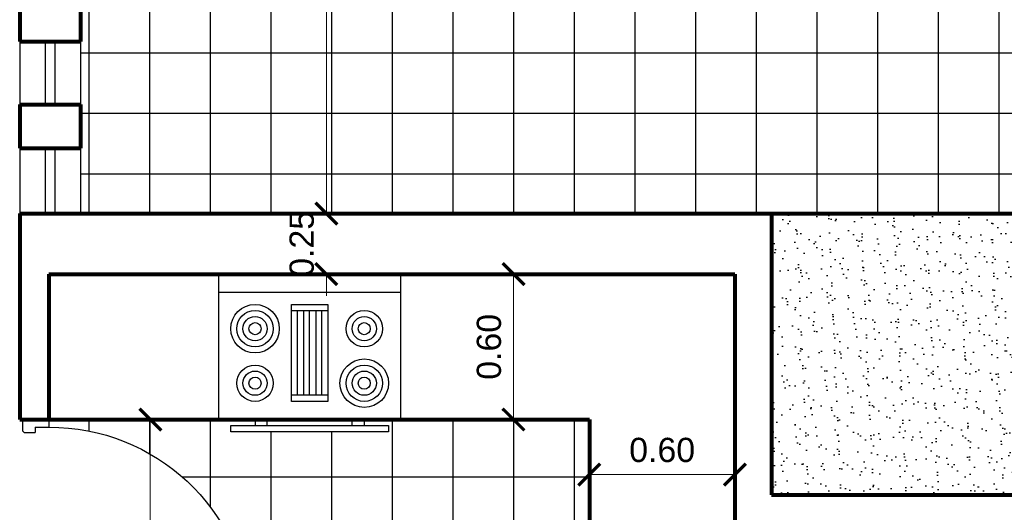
# Model space of a CAD drawing. Header units: inches. Extents: x -2.6 to 11.8, y -3.4 to 32.7.
# Tile 10 of 19: x 2.2 to 6.3, y 12.6 to 14.7. Entities that reach past the tile are written whole.
import ezdxf

# ---------------------------------------------------------------- set-up
doc = ezdxf.new("R2010")
doc.units = ezdxf.units.IN
doc.header["$MEASUREMENT"] = 0
doc.linetypes.add('CONTINUA', pattern=[0])
for name, color, linetype in [('Cotas', 60, 'Continuous'), ('Mobiliario', 2, 'Continuous'), ('Puertas', 1, 'Continuous'), ('Textura piso', 8, 'Continuous'), ('Vegetación', 3, 'Continuous'), ('Ventana', 4, 'Continuous')]:
    doc.layers.add(name, color=color, linetype=linetype)
doc.layers.add('Paredes', color=5, linetype='Continuous', lineweight=80)
doc.styles.get("Standard").update_dxf_attribs({"font": 'arial.ttf'})
doc.dimstyles.new('Cotas', dxfattribs={"dimtxt": 0.1, "dimasz": 0.09, "dimexe": 0.2, "dimexo": 0.4, "dimgap": 0.05, "dimtad": 1, "dimzin": 0, "dimdsep": 46, "dimtxsty": 'Standard', "dimblk": 'ARCHTICK', "dimcen": 0.09, "dimse1": 1, "dimse2": 1, "dimclrd": 60, "dimclre": 256, "dimadec": 0, "dimazin": 0, "dimtfac": 1, "dimtix": 1, "dimtofl": 0, "dimtmove": 1, "dimatfit": 3, "dimfxl": 0, "dimtolj": 1, "dimtzin": 0, "dimlwd": 9, "dimarcsym": 0})
pattern_1 = [(0, (-26.74984108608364, -126.9724224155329), (6.938893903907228e-17, 0.25), []), (90, (-26.74984108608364, -126.9724224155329), (-0.25, 6.938893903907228e-17), [])]

# ---------------------------------------------------------------- blocks, each defined once
blk = doc.blocks.new('Range-Oven - 30 in top')
for p, q in [((0, -3), (30, -3)), ((12, -6), (18, -6)), ((13, -19.999996), (13, -6)), ((14, -6), (14, -19.999996)), ((15, -19.999996), (15, -6)), ((16, -6), (16, -19.999996)), ((17, -19.999996), (17, -6)), ((18, -19.999996), (12, -19.999996)), ((6.000000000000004, -23.999996), (6.000000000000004, -24.999996)), ((8.000000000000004, -24.999996), (8.000000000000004, -23.999996)), ((22, -24.999996), (22, -23.999996)), ((24, -23.999996), (24, -24.999996))]:
    blk.add_line(p, q)
for points in [[(0, -23.999996), (0, 0), (30, 0), (30, -23.999996)], [(12, -20.999996), (12, -5), (18, -5), (18, -20.999996)], [(2.000000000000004, -25.999996), (2.000000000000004, -24.999996), (28, -24.999996), (28, -25.999996)]]:
    blk.add_lwpolyline(points, close=True)
for centre, radius in [((6.000000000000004, -9.0000002), 4), ((6.000000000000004, -9.0000002), 3), ((24, -9.0000002), 3), ((6.000000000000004, -9.0000002), 2), ((6.000000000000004, -9.0000002), 1), ((24, -9.0000002), 2), ((24, -9.0000002), 1), ((24, -18), 4), ((6.000000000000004, -18), 3), ((6.000000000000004, -18), 2), ((24, -18), 3), ((24, -18), 2), ((6.000000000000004, -18), 1), ((24, -18), 1)]:
    blk.add_circle(centre, radius)
blk = doc.blocks.new('puerta2')
at = {"layer": 'Puertas'}
for p, q in [((150.3376989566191, 38.72223843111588), (150.3376989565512, 38.61423843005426)), ((150.3376989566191, 38.72223843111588), (150.3848409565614, 38.72223843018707)), ((150.3376989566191, 38.72223843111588), (150.3376989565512, 38.61423843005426)), ((150.3376989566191, 38.72223843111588), (150.3848409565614, 38.72223843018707)), ((150.3848409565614, 38.72223843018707), (150.3916989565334, 38.71538043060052)), ((150.3848409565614, 38.72223843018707), (150.3916989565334, 38.71538043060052)), ((150.3916989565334, 38.71538043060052), (150.3916989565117, 38.67039843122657)), ((150.3916989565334, 38.71538043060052), (150.3916989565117, 38.67039843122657)), ((151.190556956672, 38.72223842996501), (151.1836989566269, 38.71538043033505)), ((151.190556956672, 38.72223842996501), (151.1836989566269, 38.71538043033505)), ((151.1836989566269, 38.71538043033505), (151.1836989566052, 38.6703984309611)), ((151.1836989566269, 38.71538043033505), (151.1836989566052, 38.6703984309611)), ((151.2376989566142, 38.72223843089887), (151.190556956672, 38.72223842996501)), ((151.2376989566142, 38.72223843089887), (151.190556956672, 38.72223842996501)), ((151.2376989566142, 38.72223843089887), (151.2376989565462, 38.61423842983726)), ((151.2376989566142, 38.72223843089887), (151.2376989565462, 38.61423842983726)), ((150.3690189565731, 38.67039843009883), (150.3690189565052, 38.61423843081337)), ((150.3690189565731, 38.67039843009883), (150.3916989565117, 38.67039843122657)), ((150.3690189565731, 38.67039843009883), (150.3690189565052, 38.61423843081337)), ((150.3690189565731, 38.67039843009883), (150.3916989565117, 38.67039843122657)), ((151.2063789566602, 38.67039843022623), (151.1836989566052, 38.6703984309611)), ((151.2063789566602, 38.67039843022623), (151.1836989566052, 38.6703984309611)), ((151.2063789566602, 38.67039843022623), (151.2063789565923, 38.61423843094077)), ((151.2063789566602, 38.67039843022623), (151.2063789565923, 38.61423843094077)), ((150.3711789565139, 38.66823843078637), (150.3711789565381, 38.61423843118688)), ((150.3733389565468, 38.66823843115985), (150.3711789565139, 38.66823843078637)), ((150.3711789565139, 38.66823843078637), (150.3711789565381, 38.61423843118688)), ((150.3733389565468, 38.66823843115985), (150.3711789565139, 38.66823843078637)), ((150.3733389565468, 38.66823843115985), (150.3733389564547, 38.61423843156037)), ((150.3733389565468, 38.66823843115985), (150.3733389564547, 38.61423843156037)), ((150.3376989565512, 38.61423843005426), (150.3690189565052, 38.61423843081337)), ((150.3376989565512, 38.61423843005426), (150.3690189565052, 38.61423843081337)), ((150.3711789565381, 38.61423843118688), (150.3733389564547, 38.61423843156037)), ((150.3711789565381, 38.61423843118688), (150.3733389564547, 38.61423843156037)), ((150.3754989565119, 38.61207843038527), (150.3754989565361, 38.60991843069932)), ((150.3754989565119, 38.61207843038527), (150.4294989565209, 38.6120784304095)), ((150.3754989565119, 38.61207843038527), (150.3754989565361, 38.60991843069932)), ((150.3754989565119, 38.61207843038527), (150.4294989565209, 38.6120784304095)), ((150.4294989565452, 38.60991843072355), (150.3754989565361, 38.60991843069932)), ((150.4294989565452, 38.60991843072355), (150.3754989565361, 38.60991843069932)), ((150.3754989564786, 38.54090643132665), (150.3754989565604, 38.60775843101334)), ((150.429498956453, 38.6077584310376), (150.3754989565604, 38.60775843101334)), ((150.3754989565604, 38.60775843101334), (150.429498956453, 38.6077584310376)), ((150.3754989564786, 38.54090643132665), (150.3754989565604, 38.60775843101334)), ((150.429498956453, 38.6077584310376), (150.3754989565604, 38.60775843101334)), ((150.3754989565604, 38.60775843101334), (150.429498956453, 38.6077584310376)), ((150.4294989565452, 38.60991843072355), (150.4294989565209, 38.6120784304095)), ((150.4294989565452, 38.60991843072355), (150.4294989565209, 38.6120784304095)), ((150.4294989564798, 38.50661643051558), (150.429498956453, 38.6077584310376)), ((150.4294989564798, 38.50661643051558), (150.429498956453, 38.6077584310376)), ((151.2376989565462, 38.61423842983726), (151.2063789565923, 38.61423843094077)), ((151.2376989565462, 38.61423842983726), (151.2063789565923, 38.61423843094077)), ((150.4082769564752, 38.54090643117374), (150.3754989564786, 38.54090643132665)), ((150.4082769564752, 38.54090643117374), (150.3754989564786, 38.54090643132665)), ((150.3823569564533, 38.53874643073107), (150.3754989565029, 38.53874642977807)), ((150.3823569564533, 38.53874643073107), (150.3754989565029, 38.53874642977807)), ((150.382356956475, 38.53188843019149), (150.3823569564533, 38.53874643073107)), ((150.382356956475, 38.53188843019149), (150.3823569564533, 38.53874643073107)), ((150.3845169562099, 38.18285905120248), (150.3845169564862, 38.53874643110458)), ((150.3845169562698, 38.2082335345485), (150.3845169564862, 38.53874643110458)), ((150.3845169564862, 38.53874643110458), (150.4061169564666, 38.53874643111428)), ((150.4061169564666, 38.53874643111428), (150.3845169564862, 38.53874643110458)), ((150.3845169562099, 38.18285905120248), (150.3845169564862, 38.53874643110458)), ((150.3845169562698, 38.2082335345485), (150.3845169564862, 38.53874643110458)), ((150.3845169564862, 38.53874643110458), (150.4061169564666, 38.53874643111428)), ((150.4061169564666, 38.53874643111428), (150.3845169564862, 38.53874643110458)), ((150.4061169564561, 38.49975843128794), (150.4061169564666, 38.53874643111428)), ((150.4061169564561, 38.49975843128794), (150.4061169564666, 38.53874643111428)), ((150.4082769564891, 38.49975842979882), (150.4082769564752, 38.54090643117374)), ((150.4082769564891, 38.49975842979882), (150.4082769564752, 38.54090643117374)), ((150.4061169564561, 38.49975843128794), (150.4052597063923, 38.4989011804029)), ((150.4061169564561, 38.49975843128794), (150.4052597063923, 38.4989011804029)), ((150.4061169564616, 38.49804392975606), (150.4052597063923, 38.4989011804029)), ((150.4061169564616, 38.49804392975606), (150.4052597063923, 38.4989011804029)), ((150.4061169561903, 38.18285905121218), (150.4061169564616, 38.49804392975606)), ((150.4061169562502, 38.20823353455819), (150.4061169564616, 38.49804392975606)), ((150.4061169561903, 38.18285905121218), (150.4061169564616, 38.49804392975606)), ((150.4061169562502, 38.20823353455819), (150.4061169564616, 38.49804392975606)), ((150.4226409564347, 38.49975843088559), (150.4082769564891, 38.49975842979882)), ((150.4226409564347, 38.49975843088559), (150.4082769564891, 38.49975842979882)), ((150.4131228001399, 38.49975843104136), (150.4131227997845, 37.89133415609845)), ((150.4131228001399, 38.49975843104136), (150.4131227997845, 37.89133415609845)), ((150.419491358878, 38.49975842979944), (150.4194913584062, 37.89133415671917)), ((150.419491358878, 38.49975842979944), (150.4194913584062, 37.89133415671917)), ((150.4226409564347, 38.49975843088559), (150.4294989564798, 38.50661643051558)), ((150.4226409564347, 38.49975843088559), (150.4294989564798, 38.50661643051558)), ((150.4258597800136, 38.50297725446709), (150.4258597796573, 37.88811533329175)), ((150.4258597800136, 38.50297725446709), (150.4258597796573, 37.88811533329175)), ((150.4277137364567, 38.50483121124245), (150.4277137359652, 37.88626137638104)), ((150.4277137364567, 38.50483121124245), (150.4277137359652, 37.88626137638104)), ((150.4294989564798, 38.50661643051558), (150.4294989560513, 37.88447615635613)), ((150.4294989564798, 38.50661643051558), (150.4294989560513, 37.88447615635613)), ((150.3845169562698, 38.2082335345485), (150.3845169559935, 37.85234615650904)), ((150.3845169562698, 38.2082335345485), (150.3845169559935, 37.85234615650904)), ((150.4061169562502, 38.20823353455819), (150.4061169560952, 37.89304865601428)), ((150.4061169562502, 38.20823353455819), (150.4061169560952, 37.89304865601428)), ((150.3845169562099, 38.18285905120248), (150.3845169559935, 37.85234615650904)), ((150.3845169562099, 38.18285905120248), (150.3845169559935, 37.85234615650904)), ((150.4061169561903, 38.18285905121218), (150.4061169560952, 37.89304865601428)), ((150.4061169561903, 38.18285905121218), (150.4061169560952, 37.89304865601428)), ((150.3823569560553, 37.85920415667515), (150.3823569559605, 37.85234615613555)), ((150.3823569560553, 37.85920415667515), (150.3823569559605, 37.85234615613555)), ((150.4061169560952, 37.89304865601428), (150.4052597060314, 37.89219140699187)), ((150.4061169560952, 37.89304865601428), (150.4052597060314, 37.89219140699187)), ((150.4061169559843, 37.89133415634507), (150.4052597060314, 37.89219140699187)), ((150.4061169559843, 37.89133415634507), (150.4052597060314, 37.89219140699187)), ((150.4061169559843, 37.89133415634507), (150.4061169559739, 37.85234615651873)), ((150.4061169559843, 37.89133415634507), (150.4061169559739, 37.85234615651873)), ((150.4082769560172, 37.89133415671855), (150.408276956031, 37.85018615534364)), ((150.4226409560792, 37.89133415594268), (150.4082769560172, 37.89133415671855)), ((150.4082769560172, 37.89133415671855), (150.408276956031, 37.85018615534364)), ((150.4226409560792, 37.89133415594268), (150.4082769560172, 37.89133415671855)), ((150.4226409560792, 37.89133415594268), (150.4294989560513, 37.88447615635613)), ((150.4226409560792, 37.89133415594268), (150.4294989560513, 37.88447615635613)), ((150.4294989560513, 37.88447615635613), (150.4294989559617, 37.78333415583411)), ((150.4294989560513, 37.88447615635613), (150.4294989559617, 37.78333415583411)), ((150.3411757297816, 37.82361636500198), (150.3382263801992, 37.82361636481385)), ((150.3411757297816, 37.82361636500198), (150.3382263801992, 37.82361636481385)), ((150.3382263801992, 37.82361636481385), (150.3382263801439, 37.81623039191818)), ((150.3382263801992, 37.82361636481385), (150.3382263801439, 37.81623039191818)), ((150.3411757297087, 37.83134246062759), (150.3411757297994, 37.80850429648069)), ((150.3411757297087, 37.83134246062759), (150.3411757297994, 37.80850429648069)), ((150.3411757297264, 37.81623039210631), (150.3411757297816, 37.82361636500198)), ((150.3411757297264, 37.81623039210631), (150.3411757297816, 37.82361636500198)), ((150.359298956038, 37.83718971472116), (150.3499772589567, 37.83945351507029)), ((150.359298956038, 37.83718971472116), (150.3499772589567, 37.83945351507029)), ((150.359298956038, 37.83718971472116), (150.3592989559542, 37.8026570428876)), ((150.359298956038, 37.83718971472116), (150.3592989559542, 37.8026570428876)), ((150.3592989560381, 37.83007694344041), (150.3653739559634, 37.83007694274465)), ((150.3592989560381, 37.83007694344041), (150.3653739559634, 37.83007694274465)), ((150.3653739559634, 37.83007694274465), (150.3653739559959, 37.8097698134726)), ((150.3653739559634, 37.83007694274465), (150.3653739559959, 37.8097698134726)), ((150.371142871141, 37.84624837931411), (150.3754989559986, 37.84624837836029)), ((150.371142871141, 37.84624837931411), (150.3754989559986, 37.84624837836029)), ((150.3823569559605, 37.85234615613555), (150.3754989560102, 37.85234615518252)), ((150.3823569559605, 37.85234615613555), (150.3754989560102, 37.85234615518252)), ((150.408276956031, 37.85018615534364), (150.3754989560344, 37.85018615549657)), ((150.3754989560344, 37.85018615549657), (150.3754989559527, 37.78333415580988)), ((150.408276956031, 37.85018615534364), (150.3754989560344, 37.85018615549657)), ((150.3754989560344, 37.85018615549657), (150.3754989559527, 37.78333415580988)), ((150.3845169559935, 37.85234615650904), (150.4061169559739, 37.85234615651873)), ((150.4061169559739, 37.85234615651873), (150.3845169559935, 37.85234615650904)), ((150.3845169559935, 37.85234615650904), (150.4061169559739, 37.85234615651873)), ((150.4061169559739, 37.85234615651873), (150.3845169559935, 37.85234615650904)), ((150.4338550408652, 37.84624837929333), (150.4294989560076, 37.84624837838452)), ((150.4338550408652, 37.84624837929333), (150.4294989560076, 37.84624837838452)), ((150.4456989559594, 37.83007694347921), (150.439623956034, 37.83007694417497)), ((150.439623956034, 37.83007694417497), (150.4396239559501, 37.80976981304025)), ((150.4456989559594, 37.83007694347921), (150.439623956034, 37.83007694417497)), ((150.439623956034, 37.83007694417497), (150.4396239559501, 37.80976981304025)), ((150.4456989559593, 37.8371897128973), (150.4568563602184, 37.83945351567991)), ((150.4456989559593, 37.8371897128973), (150.4568563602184, 37.83945351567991)), ((150.4456989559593, 37.8371897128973), (150.4456989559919, 37.80265704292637)), ((150.4456989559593, 37.8371897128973), (150.4456989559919, 37.80265704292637)), ((150.4656578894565, 37.83134246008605), (150.4656578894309, 37.80850429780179)), ((150.4656578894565, 37.83134246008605), (150.4656578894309, 37.80850429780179)), ((150.3382263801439, 37.81623039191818), (150.3411757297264, 37.81623039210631)), ((150.3382263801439, 37.81623039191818), (150.3411757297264, 37.81623039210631)), ((150.3592989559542, 37.8026570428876), (150.3499772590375, 37.8003932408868)), ((150.3592989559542, 37.8026570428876), (150.3499772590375, 37.8003932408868)), ((150.3592989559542, 37.80976981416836), (150.3653739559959, 37.8097698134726)), ((150.3592989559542, 37.80976981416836), (150.3653739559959, 37.8097698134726)), ((150.3711428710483, 37.7935983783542), (150.3754989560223, 37.79359837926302)), ((150.3711428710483, 37.7935983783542), (150.3754989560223, 37.79359837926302)), ((150.4294989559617, 37.78333415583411), (150.3754989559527, 37.78333415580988)), ((150.3754989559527, 37.78333415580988), (150.4294989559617, 37.78333415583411)), ((150.4294989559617, 37.78333415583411), (150.3754989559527, 37.78333415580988)), ((150.3754989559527, 37.78333415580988), (150.4294989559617, 37.78333415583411)), ((150.4338550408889, 37.79359837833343), (150.4294989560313, 37.79359837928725)), ((150.4338550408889, 37.79359837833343), (150.4294989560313, 37.79359837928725)), ((150.4456989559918, 37.80976981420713), (150.4396239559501, 37.80976981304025)), ((150.4456989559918, 37.80976981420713), (150.4396239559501, 37.80976981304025)), ((150.4456989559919, 37.80265704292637), (150.4568563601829, 37.80039324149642)), ((150.4456989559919, 37.80265704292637), (150.4568563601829, 37.80039324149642))]:
    blk.add_line(p, q, dxfattribs=at)
at = {"layer": 'Puertas', "extrusion": (0, 0, -0.9999999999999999)}
blk.add_ellipse((150.373338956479, 38.61207843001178), major_axis=(0.001527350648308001, 0.001527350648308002), ratio=0.9999999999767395, start_param=-1.570796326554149, end_param=4.712388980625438, dxfattribs=at)
blk.add_ellipse((150.373338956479, 38.61207843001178), major_axis=(0.001527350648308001, 0.001527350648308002), ratio=0.9999999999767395, start_param=-1.570796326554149, end_param=4.712388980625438, dxfattribs=at)
at = {"layer": 'Puertas', "extrusion": (0, 0, -1)}
for centre, major_axis, ratio, start_param, end_param in [((150.3769181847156, 38.61113249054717), (-0.58652144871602, 0.5865214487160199), 0.9999999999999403, 2.352449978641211, 3.863557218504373), ((150.3823569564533, 38.53874643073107), (0.004849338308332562, 0.004849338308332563), 0.9999999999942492, 2.356194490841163, 3.926990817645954), ((150.3823569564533, 38.53874643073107), (0.004849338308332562, 0.004849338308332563), 0.9999999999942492, 2.356194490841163, 3.926990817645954), ((150.3823569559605, 37.85234615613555), (-0.004849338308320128, 0.004849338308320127), 0.9999999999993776, 5.497787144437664, 7.068583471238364), ((150.3823569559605, 37.85234615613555), (-0.004849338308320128, 0.004849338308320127), 0.9999999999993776, 5.497787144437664, 7.068583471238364), ((150.3493138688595, 37.83134245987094), (0.00575453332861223, 0.005754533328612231), 0.9999999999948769, 3.92699081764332, 5.579393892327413), ((150.3493138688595, 37.83134245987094), (0.00575453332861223, 0.005754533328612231), 0.9999999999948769, 3.92699081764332, 5.579393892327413), ((150.3454666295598, 37.84629328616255), (-0.01815587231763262, 0.01815587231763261), 0.9999999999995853, 2.357943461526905, 3.039769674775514), ((150.3454666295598, 37.84629328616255), (-0.01815587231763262, 0.01815587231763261), 0.9999999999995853, 2.357943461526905, 3.039769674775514), ((150.4595312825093, 37.84629328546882), (-0.01815587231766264, 0.01815587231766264), 0.9999999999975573, 4.814211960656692, 5.496038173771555), ((150.4595312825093, 37.84629328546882), (-0.01815587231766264, 0.01815587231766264), 0.9999999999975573, 4.814211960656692, 5.496038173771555), ((150.4575197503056, 37.83134246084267), (-0.005754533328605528, 0.005754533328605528), 0.9999999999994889, 0.7037914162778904, 2.356194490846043), ((150.4575197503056, 37.83134246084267), (-0.005754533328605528, 0.005754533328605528), 0.9999999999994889, 0.7037914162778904, 2.356194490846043), ((150.3493138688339, 37.80850429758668), (-0.005754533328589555, 0.005754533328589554), 0.9999999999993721, 3.845384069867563, 5.49778714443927), ((150.3493138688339, 37.80850429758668), (-0.005754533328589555, 0.005754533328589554), 0.9999999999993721, 3.845384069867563, 5.49778714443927), ((150.3454666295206, 37.79355347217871), (-0.01815587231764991, 0.01815587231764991), 0.9999999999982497, 1.672619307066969, 2.354445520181), ((150.3454666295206, 37.79355347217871), (-0.01815587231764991, 0.01815587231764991), 0.9999999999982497, 1.672619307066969, 2.354445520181), ((150.4595312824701, 37.79355347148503), (-0.01815587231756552, 0.01815587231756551), 0.9999999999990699, 5.499536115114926, 6.181362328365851), ((150.4595312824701, 37.79355347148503), (-0.01815587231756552, 0.01815587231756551), 0.9999999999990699, 5.499536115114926, 6.181362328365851), ((150.45751975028, 37.80850429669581), (-0.005754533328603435, 0.005754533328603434), 0.9999999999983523, 2.356194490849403, 4.00859756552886), ((150.45751975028, 37.80850429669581), (-0.005754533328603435, 0.005754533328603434), 0.9999999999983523, 2.356194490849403, 4.00859756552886)]:
    blk.add_ellipse(centre, major_axis=major_axis, ratio=ratio, start_param=start_param, end_param=end_param, dxfattribs=at)
blk = doc.blocks.new('_ArchTick')
at = {"color": 0, "linetype": 'ByBlock', "const_width": 0.15}
blk.add_lwpolyline([(-0.5, -0.5), (0.5, 0.5)], dxfattribs=at)
blk = doc.blocks.new('*D110')
at = {"layer": 'Cotas', "color": 60, "linetype": 'CONTINUA', "lineweight": 9, "transparency": 16777216}
blk.add_line((3.477945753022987, 20.4758732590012), (3.477945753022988, 13.86407517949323), dxfattribs=at)
at = {"layer": 'Defpoints', "color": 0, "transparency": 16777216}
for p in [(3.477945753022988, 20.4758732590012), (3.477945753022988, 13.86407517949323), (3.477945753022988, 13.86407517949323)]:
    blk.add_point(p, dxfattribs=at)
at = {"layer": 'Cotas', "color": 60, "lineweight": 9, "transparency": 16777216, "xscale": 0.09, "yscale": 0.09, "zscale": 0.09}
for p, rotation in [((3.477945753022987, 20.4758732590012), 90), ((3.477945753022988, 13.86407517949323), 270)]:
    blk.add_blockref('_ArchTick', p, dxfattribs=dict(at, rotation=rotation))
at = {"layer": 'Cotas', "color": 0, "transparency": 16777216, "insert": (3.376888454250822, 17.16997421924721), "char_height": 0.1, "attachment_point": 5, "rotation": 90}
blk.add_mtext('\\A1;6.61', dxfattribs=at)
blk = doc.blocks.new('*D125')
at = {"layer": 'Cotas', "color": 60, "linetype": 'CONTINUA', "lineweight": 9, "transparency": 16777216}
blk.add_line((5.161933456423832, 12.78705960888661), (4.561933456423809, 12.78705960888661), dxfattribs=at)
at = {"layer": 'Defpoints', "color": 0, "transparency": 16777216}
for p in [(4.561933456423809, 12.78705960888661), (4.561933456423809, 12.78705960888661), (5.161933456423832, 12.78705960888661)]:
    blk.add_point(p, dxfattribs=at)
at = {"layer": 'Cotas', "color": 60, "lineweight": 9, "transparency": 16777216, "xscale": 0.09, "yscale": 0.09, "zscale": 0.09, "rotation": 180}
blk.add_blockref('_ArchTick', (4.561933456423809, 12.78705960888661), dxfattribs=at)
at = {"layer": 'Cotas', "color": 60, "lineweight": 9, "transparency": 16777216, "xscale": 0.09, "yscale": 0.09, "zscale": 0.09}
blk.add_blockref('_ArchTick', (5.161933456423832, 12.78705960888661), dxfattribs=at)
at = {"layer": 'Cotas', "color": 0, "transparency": 16777216, "insert": (4.86193345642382, 12.88811690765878), "char_height": 0.1, "attachment_point": 5}
blk.add_mtext('\\A1;0.60', dxfattribs=at)
blk = doc.blocks.new('*D126')
at = {"layer": 'Cotas', "color": 60, "linetype": 'CONTINUA', "lineweight": 9, "transparency": 16777216}
blk.add_line((4.249458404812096, 13.01407517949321), (4.249458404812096, 13.61407517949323), dxfattribs=at)
at = {"layer": 'Defpoints', "color": 0, "transparency": 16777216}
for p in [(4.249458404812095, 13.61407517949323), (4.249458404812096, 13.61407517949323), (4.249458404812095, 13.01407517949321)]:
    blk.add_point(p, dxfattribs=at)
at = {"layer": 'Cotas', "color": 60, "lineweight": 9, "transparency": 16777216, "xscale": 0.09, "yscale": 0.09, "zscale": 0.09}
for p, rotation in [((4.249458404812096, 13.61407517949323), 90), ((4.249458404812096, 13.01407517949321), 270)]:
    blk.add_blockref('_ArchTick', p, dxfattribs=dict(at, rotation=rotation))
at = {"layer": 'Cotas', "color": 0, "transparency": 16777216, "insert": (4.14840110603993, 13.31407517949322), "char_height": 0.1, "attachment_point": 5, "rotation": 90}
blk.add_mtext('\\A1;0.60', dxfattribs=at)
blk = doc.blocks.new('*D128')
at = {"layer": 'Cotas', "color": 60, "linetype": 'CONTINUA', "lineweight": 9, "transparency": 16777216}
blk.add_line((2.752566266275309, 10.06141521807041), (2.752566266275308, 13.01407517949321), dxfattribs=at)
at = {"layer": 'Defpoints', "color": 0, "transparency": 16777216}
for p in [(2.752566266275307, 13.01407517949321), (2.752566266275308, 13.01407517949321), (2.752566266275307, 10.06141521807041)]:
    blk.add_point(p, dxfattribs=at)
at = {"layer": 'Cotas', "color": 60, "lineweight": 9, "transparency": 16777216, "xscale": 0.09, "yscale": 0.09, "zscale": 0.09}
for p, rotation in [((2.752566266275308, 13.01407517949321), 90), ((2.752566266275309, 10.06141521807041), 270)]:
    blk.add_blockref('_ArchTick', p, dxfattribs=dict(at, rotation=rotation))
at = {"layer": 'Cotas', "color": 0, "transparency": 16777216, "insert": (2.651508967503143, 11.53774519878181), "char_height": 0.1, "attachment_point": 5, "rotation": 90}
blk.add_mtext('\\A1;2.95', dxfattribs=at)
blk = doc.blocks.new('*D170')
at = {"layer": 'Cotas', "color": 60, "linetype": 'CONTINUA', "lineweight": 9, "transparency": 16777216}
for p, q in [((3.477945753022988, 13.86407517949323), (3.477945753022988, 13.95407517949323)), ((3.477945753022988, 13.61407517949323), (3.477945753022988, 13.52407517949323))]:
    blk.add_line(p, q, dxfattribs=at)
at = {"layer": 'Defpoints', "color": 0, "transparency": 16777216}
for p in [(3.477945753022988, 13.86407517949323), (3.477945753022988, 13.86407517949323), (3.477945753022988, 13.61407517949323)]:
    blk.add_point(p, dxfattribs=at)
at = {"layer": 'Cotas', "color": 60, "lineweight": 9, "transparency": 16777216, "xscale": 0.09, "yscale": 0.09, "zscale": 0.09}
for p, rotation in [((3.477945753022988, 13.86407517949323), 270), ((3.477945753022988, 13.61407517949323), 90)]:
    blk.add_blockref('_ArchTick', p, dxfattribs=dict(at, rotation=rotation))
at = {"layer": 'Cotas', "color": 0, "transparency": 16777216, "insert": (3.376888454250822, 13.73907517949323), "char_height": 0.1, "attachment_point": 5, "rotation": 90}
blk.add_mtext('\\A1;0.25', dxfattribs=at)

msp = doc.modelspace()

# ---------------------------------------------------------------- hatches: boundary and pattern name
at = {"layer": 'Textura piso'}
h = msp.add_hatch(dxfattribs=at)
h.set_pattern_fill('ANSI37', color=256, scale=2, angle=315, style=0)
h.set_pattern_definition(pattern_1)
edge = h.paths.add_edge_path()
edge.add_line((9.059914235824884, 13.86407517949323), (9.059914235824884, 19.66625420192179))
edge.add_ellipse((9.0482993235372, 19.67013912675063), major_axis=(0.005754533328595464, 0.005754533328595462), ratio=0.999999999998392, start_angle=220.3242778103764, end_angle=315.00000003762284, ccw=False)
edge.add_line((9.047635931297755, 19.66202807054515), (9.032239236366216, 19.66576720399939))
edge.add_line((9.032239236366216, 19.66576720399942), (9.03223923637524, 19.67140464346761))
edge.add_ellipse((9.05214656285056, 19.65518830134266), major_axis=(0.01815587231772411, 0.0181558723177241), ratio=0.9999999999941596, start_angle=95.8340270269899, end_angle=134.8997913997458)
edge.add_line((9.026470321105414, 19.65523320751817), (9.02211423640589, 19.65523320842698))
edge.add_line((9.022114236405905, 19.65523320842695), (9.022114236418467, 19.64496898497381))
edge.add_line((9.022114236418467, 19.64496898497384), (8.968114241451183, 19.64496898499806))
edge.add_ellipse((9.02069500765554, 20.47276731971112), major_axis=(0.5865214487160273, 0.5865214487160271), ratio=0.9999999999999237, start_angle=134.7854552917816, end_angle=221.3655225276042, ccw=False)
edge.add_line((8.191234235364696, 20.47587326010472), (8.159914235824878, 20.47587325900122))
edge.add_line((8.159914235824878, 20.47587325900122), (7.649914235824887, 20.47587325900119))
edge.add_line((7.649914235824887, 20.47587325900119), (2.464212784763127, 20.47587325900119))
edge.add_line((2.464212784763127, 20.47587325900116), (2.464212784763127, 20.3040751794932))
edge.add_line((2.464212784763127, 20.30407517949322), (2.464212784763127, 20.04407517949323))
edge.add_line((2.464212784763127, 20.04407517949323), (2.464212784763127, 19.85407517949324))
edge.add_line((2.464212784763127, 19.85407517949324), (2.464212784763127, 19.59407517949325))
edge.add_line((2.464212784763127, 19.59407517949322), (2.464212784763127, 19.41407517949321))
edge.add_line((2.464212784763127, 19.41407517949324), (2.464212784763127, 19.15407517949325))
edge.add_line((2.464212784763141, 19.15407517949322), (2.464212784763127, 18.97407517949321))
edge.add_line((2.464212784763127, 18.97407517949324), (2.464212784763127, 18.71407517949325))
edge.add_line((2.464212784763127, 18.71407517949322), (2.464212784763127, 18.53407517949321))
edge.add_line((2.464212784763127, 18.53407517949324), (2.464212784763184, 18.27407517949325))
edge.add_line((2.464212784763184, 18.27407517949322), (2.464212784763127, 18.09407517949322))
edge.add_line((2.464212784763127, 18.09407517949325), (2.464212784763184, 17.83407517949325))
edge.add_line((2.464212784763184, 17.83407517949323), (2.464212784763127, 17.65407517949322))
edge.add_line((2.464212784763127, 17.65407517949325), (2.464212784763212, 17.39407517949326))
edge.add_line((2.464212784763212, 17.39407517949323), (2.464212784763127, 17.21407517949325))
edge.add_line((2.464212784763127, 17.21407517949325), (2.464212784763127, 16.95407517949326))
edge.add_line((2.464212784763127, 16.95407517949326), (2.464212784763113, 16.77407517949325))
edge.add_line((2.464212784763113, 16.77407517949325), (2.464212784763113, 16.51407517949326))
edge.add_line((2.464212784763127, 16.51407517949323), (2.464212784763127, 16.33407517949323))
edge.add_line((2.464212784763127, 16.33407517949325), (2.464212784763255, 16.07407517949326))
edge.add_line((2.464212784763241, 16.07407517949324), (2.464212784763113, 15.89407517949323))
edge.add_line((2.464212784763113, 15.89407517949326), (2.464212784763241, 15.63407517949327))
edge.add_line((2.464212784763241, 15.63407517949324), (2.464212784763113, 15.45407517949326))
edge.add_line((2.464212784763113, 15.45407517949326), (2.464212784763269, 15.19407517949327))
edge.add_line((2.464212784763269, 15.19407517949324), (2.464212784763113, 15.01407517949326))
edge.add_line((2.464212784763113, 15.01407517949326), (2.464212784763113, 14.75407517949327))
edge.add_line((2.464212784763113, 14.75407517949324), (2.464212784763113, 14.57407517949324))
edge.add_line((2.464212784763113, 14.57407517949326), (2.464212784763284, 14.31407517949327))
edge.add_line((2.464212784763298, 14.31407517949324), (2.464212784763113, 14.13407517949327))
edge.add_line((2.464212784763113, 14.13407517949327), (2.464212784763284, 13.86407517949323))
edge.add_line((2.464212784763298, 13.8640751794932), (5.311933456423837, 13.8640751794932))
edge.add_line((5.311933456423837, 13.86407517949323), (9.059914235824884, 13.86407517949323))
h.paths.add_polyline_path([(5.294741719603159, 17.89734739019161), (5.982872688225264, 17.89734739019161), (5.982872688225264, 17.77565571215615), (5.294741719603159, 17.77565571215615)], flags=24)
h.paths.add_polyline_path([(5.196133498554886, 18.23652768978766), (5.981643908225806, 18.23652768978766), (5.981643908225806, 18.00528188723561), (5.196133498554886, 18.00528188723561)], flags=24)
h = msp.add_hatch(dxfattribs=at)
h.set_pattern_fill('ANSI37', color=256, scale=2, angle=315, style=0)
h.set_pattern_definition(pattern_1)
edge = h.paths.add_edge_path()
edge.add_line((4.011933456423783, 10.5280818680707), (4.011933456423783, 10.06141521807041))
edge.add_line((4.011933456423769, 10.06141521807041), (4.261933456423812, 10.06141521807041))
edge.add_line((4.261933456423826, 10.06141521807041), (4.293253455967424, 10.0614152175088))
edge.add_ellipse((5.122714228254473, 10.06452115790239), major_axis=(0.5865214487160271, -0.5865214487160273), ratio=0.9999999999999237, start_angle=138.6344774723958, end_angle=225.2145447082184, ccw=False)
edge.add_line((5.070133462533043, 10.89231949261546), (5.124133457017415, 10.8923194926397))
edge.add_line((5.1241334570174, 10.8923194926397), (5.124133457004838, 10.88205526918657))
edge.add_line((5.124133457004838, 10.88205526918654), (5.128489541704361, 10.88205527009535))
edge.add_ellipse((5.154165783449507, 10.88210017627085), major_axis=(0.0181558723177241, -0.01815587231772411), ratio=0.9999999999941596, start_angle=225.1002086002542, end_angle=264.1659729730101)
edge.add_line((5.134258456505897, 10.86588383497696), (5.140333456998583, 10.86588383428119))
edge.add_line((5.140333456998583, 10.86588383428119), (5.140333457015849, 10.87299660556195))
edge.add_line((5.140333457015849, 10.87299660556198), (5.149655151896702, 10.87526040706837))
edge.add_ellipse((5.150318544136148, 10.86714935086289), major_axis=(0.005754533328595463, -0.005754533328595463), ratio=0.999999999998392, start_angle=44.99999996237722, end_angle=139.6757221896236, ccw=False)
edge.add_line((5.158456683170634, 10.86714935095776), (5.158456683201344, 10.85942325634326))
edge.add_line((5.158456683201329, 10.85942325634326), (5.161933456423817, 10.85942325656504))
edge.add_line((5.161933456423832, 10.85942325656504), (5.161933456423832, 10.99093250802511))
edge.add_line((5.161933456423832, 10.99093250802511), (4.561933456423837, 10.99093250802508))
edge.add_line((4.561933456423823, 10.99093250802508), (4.561933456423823, 13.0140751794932))
edge.add_line((4.561933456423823, 13.01407517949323), (3.634212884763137, 13.01407517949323))
edge.add_line((3.634212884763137, 13.01407517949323), (3.634212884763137, 12.98907517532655))
edge.add_line((3.634212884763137, 12.98907517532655), (3.734212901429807, 12.98907517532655))
edge.add_line((3.734212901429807, 12.98907517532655), (3.734212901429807, 12.96407517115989))
edge.add_line((3.734212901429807, 12.96407517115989), (3.084212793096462, 12.96407517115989))
edge.add_line((3.084212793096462, 12.96407517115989), (3.084212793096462, 12.98907517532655))
edge.add_line((3.084212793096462, 12.98907517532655), (3.184212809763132, 12.98907517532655))
edge.add_line((3.184212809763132, 12.98907517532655), (3.184212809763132, 13.01407517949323))
edge.add_line((3.184212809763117, 13.0140751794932), (2.334212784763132, 13.0140751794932))
edge.add_line((2.334212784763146, 13.0140751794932), (2.33421278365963, 12.98275517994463))
edge.add_ellipse((2.337318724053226, 12.1532944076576), major_axis=(0.5865214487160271, 0.5865214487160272), ratio=0.9999999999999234, start_angle=-41.365522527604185, end_angle=45.21454470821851, ccw=False)
edge.add_line((3.165117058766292, 12.2058751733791), (3.165117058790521, 12.15187517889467))
edge.add_line((3.165117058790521, 12.15187517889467), (3.154852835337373, 12.15187517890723))
edge.add_line((3.154852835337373, 12.15187517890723), (3.154852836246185, 12.14751909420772))
edge.add_ellipse((3.154897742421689, 12.12184285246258), major_axis=(0.01815587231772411, 0.0181558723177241), ratio=0.9999999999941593, start_angle=45.10020860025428, end_angle=84.1659729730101)
edge.add_line((3.138681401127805, 12.14175017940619), (3.138681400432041, 12.13567517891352))
edge.add_line((3.138681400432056, 12.13567517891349), (3.145794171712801, 12.13567517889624))
edge.add_line((3.145794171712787, 12.13567517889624), (3.148057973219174, 12.12635348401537))
edge.add_ellipse((3.139946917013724, 12.12569009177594), major_axis=(0.005754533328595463, 0.005754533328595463), ratio=0.999999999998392, start_angle=224.9999999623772, end_angle=319.67572218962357, ccw=False)
edge.add_line((3.13994691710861, 12.11755195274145), (3.132220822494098, 12.11755195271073))
edge.add_line((3.132220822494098, 12.11755195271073), (3.132220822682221, 12.11460260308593))
edge.add_line((3.132220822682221, 12.11460260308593), (3.124834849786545, 12.11460260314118))
edge.add_line((3.124834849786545, 12.11460260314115), (3.124834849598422, 12.11755195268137))
edge.add_line((3.124834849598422, 12.11755195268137), (3.117108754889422, 12.11755195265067))
edge.add_ellipse((3.117108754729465, 12.12569009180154), major_axis=(0.005754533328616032, -0.005754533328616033), ratio=0.9999999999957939, start_angle=220.3242777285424, end_angle=314.99999996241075, ccw=False)
edge.add_line((3.108997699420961, 12.12635348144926), (3.111261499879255, 12.13567517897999))
edge.add_line((3.111261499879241, 12.13567517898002), (3.118374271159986, 12.13567517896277))
edge.add_line((3.11837427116, 12.13567517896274), (3.118374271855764, 12.14175017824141))
edge.add_ellipse((3.102157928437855, 12.12184285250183), major_axis=(0.0181558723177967, -0.0181558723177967), ratio=0.9999999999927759, start_angle=95.83402694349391, end_angle=134.8997913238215)
edge.add_line((3.102202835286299, 12.14751909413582), (3.102202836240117, 12.15187517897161))
edge.add_line((3.102202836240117, 12.15187517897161), (3.096105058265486, 12.15187517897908))
edge.add_ellipse((3.09610505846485, 12.15873317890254), major_axis=(0.004849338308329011, 0.004849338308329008), ratio=0.9999999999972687, start_angle=134.9999999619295, end_angle=224.9999999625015, ccw=False)
edge.add_line((3.088352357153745, 12.16089317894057), (2.765592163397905, 12.16089317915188))
edge.add_line((2.765592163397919, 12.16089317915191), (2.740217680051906, 12.16089317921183))
edge.add_line((2.740217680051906, 12.16089317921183), (2.417457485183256, 12.16089317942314))
edge.add_ellipse((2.409704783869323, 12.15873317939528), major_axis=(0.004849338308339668, -0.004849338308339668), ratio=0.9999999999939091, start_angle=314.9999999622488, end_angle=404.9999999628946)
edge.add_line((2.407544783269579, 12.1509804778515), (2.407544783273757, 12.15187517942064))
edge.add_line((2.407544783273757, 12.15187517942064), (2.340692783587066, 12.15187517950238))
edge.add_line((2.340692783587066, 12.15187517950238), (2.338256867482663, 12.14865885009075))
edge.add_ellipse((2.336372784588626, 12.14971517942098), major_axis=(0.001527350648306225, -0.001527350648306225), ratio=0.9999999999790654, start_angle=2.6648194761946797e-10, end_angle=15.722407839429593, ccw=False)
edge.add_line((2.336120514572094, 12.1453951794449), (2.334212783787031, 12.14539517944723))
edge.add_line((2.334212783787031, 12.14539517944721), (2.334212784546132, 12.11407517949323))
edge.add_line((2.334212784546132, 12.11407517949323), (2.334212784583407, 11.76141521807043))
edge.add_line((2.334212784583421, 11.7614152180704), (2.709612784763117, 11.7614152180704))
edge.add_line((2.709612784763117, 11.7614152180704), (2.709612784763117, 11.47986521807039))
edge.add_line((2.709612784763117, 11.47986521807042), (2.834212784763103, 11.47986521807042))
edge.add_line((2.834212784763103, 11.47986521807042), (2.834212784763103, 11.26756521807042))
edge.add_line((2.834212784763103, 11.26756521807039), (3.115762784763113, 11.26756521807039))
edge.add_line((3.115762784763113, 11.26756521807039), (3.115762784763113, 10.89216521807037))
edge.add_line((3.115762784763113, 10.8921652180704), (2.834212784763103, 10.8921652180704))
edge.add_line((2.834212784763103, 10.8921652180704), (2.834212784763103, 10.6798652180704))
edge.add_line((2.834212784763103, 10.6798652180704), (2.709612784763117, 10.6798652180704))
edge.add_line((2.709612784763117, 10.6798652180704), (2.709612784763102, 10.39831521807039))
edge.add_line((2.709612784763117, 10.39831521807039), (2.334212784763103, 10.39831521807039))
edge.add_line((2.334212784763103, 10.39831521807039), (2.334212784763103, 10.06141521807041))
edge.add_line((2.334212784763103, 10.06141521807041), (3.411933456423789, 10.06141521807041))
edge.add_line((3.411933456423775, 10.06141521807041), (3.411933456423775, 10.5280818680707))
edge.add_line((3.411933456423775, 10.52808186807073), (3.795266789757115, 10.52808186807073))
edge.add_line((3.795266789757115, 10.5280818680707), (3.795266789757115, 10.54474853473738))
edge.add_line((3.795266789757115, 10.54474853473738), (3.828600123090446, 10.54474853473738))
edge.add_line((3.828600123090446, 10.54474853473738), (3.828600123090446, 10.5280818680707))
edge.add_line((3.828600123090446, 10.5280818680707), (4.011933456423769, 10.5280818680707))
h.paths.add_polyline_path([(3.202208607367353, 11.6902402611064), (4.185872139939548, 11.6902402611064), (4.185872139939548, 11.45899445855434), (3.202208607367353, 11.45899445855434)], flags=24)
h.paths.add_polyline_path([(3.376413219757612, 11.44299956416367), (4.064544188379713, 11.44299956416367), (4.064544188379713, 11.32130788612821), (3.376413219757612, 11.32130788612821)], flags=24)
at = {"layer": 'Vegetación'}
h = msp.add_hatch(dxfattribs=at)
h.set_pattern_fill('AR-SAND', color=256, scale=0.05, angle=-45.00000000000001, style=0)
h.set_pattern_definition([(352.5, (-26.85975312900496, 63.3145412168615), (0.06589635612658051, 0.07035065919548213), [0, -0.076, 0, -0.08499999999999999, 0, -0.08124999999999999]), (322.5, (-26.85975312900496, 63.3145412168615), (0.1623489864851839, 0.03720687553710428), [0, -0.041, 0, -0.0685, 0, -0.02625]), (282.5, (-26.90324019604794, 63.35802828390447), (0.1103016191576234, -0.1099014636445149), [0, -0.025, 0, -0.09000000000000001, 0, -0.1175]), (272.5, (-26.90324019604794, 63.35802828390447), (0.1373131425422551, -0.07525210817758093), [0, -0.0125, 0, -0.059, 0, -0.0675])])
h.paths.add_polyline_path([(9.059914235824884, 12.7040751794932), (9.059914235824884, 13.86407517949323), (6.811933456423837, 13.8640751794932), (6.811933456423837, 12.7040751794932)])
h.paths.add_polyline_path([(6.811933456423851, 12.7040751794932), (6.811933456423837, 13.8640751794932), (5.311933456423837, 13.86407517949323), (5.311933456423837, 12.7040751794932)])

# ---------------------------------------------------------------- linework, layer by layer
at = {"layer": 'Paredes'}
for p, q in [((2.214212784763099, 14.75407517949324), (2.214212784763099, 14.57407517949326)), ((2.464212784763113, 14.75407517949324), (2.464212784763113, 14.57407517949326)), ((2.214212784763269, 14.57407517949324), (2.464212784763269, 14.57407517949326)), ((2.214212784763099, 14.31407517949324), (2.214212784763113, 14.13407517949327)), ((2.214212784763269, 14.31407517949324), (2.464212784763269, 14.31407517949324)), ((2.464212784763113, 14.31407517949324), (2.464212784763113, 14.13407517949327)), ((2.214212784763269, 14.13407517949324), (2.464212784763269, 14.13407517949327)), ((2.214212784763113, 13.86407517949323), (2.214212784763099, 13.0140751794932)), ((2.214212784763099, 13.86407517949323), (5.311933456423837, 13.86407517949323)), ((5.311933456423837, 13.86407517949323), (5.311933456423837, 12.7040751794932)), ((5.311933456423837, 13.86407517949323), (9.059914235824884, 13.86407517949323)), ((2.334212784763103, 13.61407517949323), (5.161933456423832, 13.61407517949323)), ((2.334212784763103, 13.61407517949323), (2.334212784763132, 13.01407517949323)), ((5.161933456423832, 13.61407517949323), (5.161933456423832, 12.58407517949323)), ((2.214212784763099, 13.0140751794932), (4.561933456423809, 13.0140751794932)), ((4.561933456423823, 13.0140751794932), (4.561933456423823, 10.99093250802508)), ((5.311933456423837, 12.7040751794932), (9.059914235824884, 12.7040751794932))]:
    msp.add_line(p, q, dxfattribs=at)
at = {"layer": 'Ventana'}
for p, q in [((2.214212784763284, 14.57407517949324), (2.214212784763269, 14.31407517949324)), ((2.319212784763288, 14.57407517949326), (2.319212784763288, 14.31407517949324)), ((2.35921278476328, 14.57407517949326), (2.359212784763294, 14.31407517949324)), ((2.464212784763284, 14.57407517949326), (2.464212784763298, 14.31407517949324)), ((2.214212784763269, 14.13407517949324), (2.214212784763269, 13.86407517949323)), ((2.319212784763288, 14.13407517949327), (2.319212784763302, 13.86407517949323)), ((2.359212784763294, 14.13407517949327), (2.359212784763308, 13.86407517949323)), ((2.464212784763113, 14.13407517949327), (2.464212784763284, 13.86407517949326))]:
    msp.add_line(p, q, dxfattribs=at)

# ---------------------------------------------------------------- block references
at = {"layer": 'Mobiliario', "xscale": 0.02500000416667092, "yscale": 0.02500000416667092, "zscale": 0.02500000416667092}
msp.add_blockref('Range-Oven - 30 in top', (3.03421278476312, 13.61407517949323), dxfattribs=at)
at = {"layer": 'Puertas', "rotation": 90}
msp.add_blockref('puerta2', (40.94845121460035, -138.223623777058), dxfattribs=at)

# ---------------------------------------------------------------- dimensions: what is measured, and where the dimension line sits
at = {"layer": 'Cotas'}
for base, p1, p2, picture, middle in [((3.477945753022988, 13.86407517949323), (3.477945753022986, 20.47587325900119), (3.477945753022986, 13.86407517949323), '*D110', (3.376888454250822, 17.16997421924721)), ((3.477945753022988, 13.86407517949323), (3.477945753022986, 13.61407517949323), (3.477945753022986, 13.86407517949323), '*D170', (3.376888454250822, 13.73907517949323)), ((4.249458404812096, 13.61407517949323), (4.249458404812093, 13.0140751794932), (4.249458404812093, 13.61407517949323), '*D126', (4.14840110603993, 13.31407517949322)), ((2.752566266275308, 13.01407517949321), (2.752566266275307, 10.06141521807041), (2.752566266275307, 13.0140751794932), '*D128', (2.651508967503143, 11.53774519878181))]:
    dim = msp.add_linear_dim(base=base, p1=p1, p2=p2, angle=270, dimstyle='Cotas', dxfattribs=at)
    dim.commit()
    dim.dimension.update_dxf_attribs({"geometry": picture, "text_midpoint": middle})
dim = msp.add_linear_dim(base=(4.561933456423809, 12.78705960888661), p1=(5.161933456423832, 12.78705960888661), p2=(4.561933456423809, 12.78705960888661), dimstyle='Cotas', dxfattribs=at)
dim.commit()
dim.dimension.update_dxf_attribs({"geometry": '*D125', "text_midpoint": (4.86193345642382, 12.88811690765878)})

doc.saveas('drawing.dxf')
